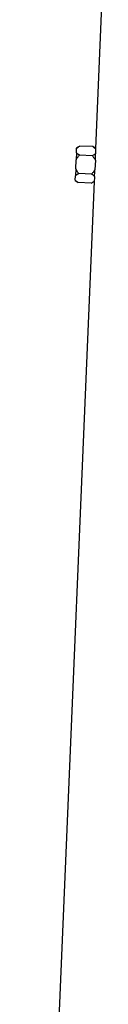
# Model space of a CAD drawing. Header units: millimetres. Extents: x 598 to 1373, y 615 to 2661.
# Tile 5 of 8: x 727 to 768, y 1638 to 2149. Entities that reach past the tile are written whole.
import ezdxf

# ---------------------------------------------------------------- set-up
doc = ezdxf.new("R2010")
doc.units = ezdxf.units.MM

msp = doc.modelspace()

# ---------------------------------------------------------------- linework, layer by layer
at = {"color": 7, "linetype": 'Continuous', "lineweight": 25}
for p, q in [((767.89, 2173.91), (764.04, 2082.52)), ((754.09, 2080.28), (754.19, 2082.61)), ((754.2, 2082.87), (754.19, 2082.61)), ((755.88, 2083.75), (754.2, 2082.87)), ((762.59, 2083.47), (755.88, 2083.75)), ((764.05, 2082.54), (762.59, 2083.47)), ((764.04, 2082.34), (764.04, 2082.52)), ((754.09, 2080.28), (753.94, 2076.66)), ((762.39, 2078.72), (755.68, 2079.01)), ((753.74, 2072), (753.59, 2068.38)), ((753.74, 2072), (753.94, 2076.66)), ((763.73, 2071.58), (763.72, 2071.36)), ((763.93, 2076.24), (763.73, 2071.58)), ((763.94, 2076.47), (763.93, 2076.24)), ((753.49, 2066.05), (753.59, 2068.38)), ((761.99, 2069.24), (755.28, 2069.52)), ((763.32, 2065.29), (727.39, 1211.91)), ((753.49, 2066.05), (753.48, 2065.79)), ((753.48, 2065.79), (755.08, 2064.77)), ((761.79, 2064.49), (755.08, 2064.77)), ((761.79, 2064.49), (763.32, 2065.29)), ((763.32, 2065.36), (763.33, 2065.49))]:
    msp.add_line(p, q, dxfattribs=at)
for centre, major_axis, start_param, end_param in [((985.79, 2070.95), (221.63, -14), 3.162023, 3.181866), ((985.79, 2051.93), (222.43, -14.05), 3.125637, 3.145427)]:
    msp.add_ellipse(centre, major_axis=major_axis, ratio=0.576498, start_param=start_param, end_param=end_param, dxfattribs=at)
for points, knots in [([(754.19, 2082.61), (754.41, 2082.83), (754.67, 2083.02), (755.24, 2083.4), (755.55, 2083.58), (755.88, 2083.75)], [0, 0, 0, 0, 0.5, 0.5, 1, 1, 1, 1]), ([(762.59, 2083.47), (762.87, 2083.29), (763.13, 2083.11), (763.62, 2082.74), (763.85, 2082.55), (764.04, 2082.34)], [0, 0, 0, 0, 0.5, 0.5, 1, 1, 1, 1]), ([(753.94, 2076.66), (754.17, 2077.1), (754.44, 2077.51), (755.02, 2078.28), (755.34, 2078.65), (755.68, 2079.01)], [0, 0, 0, 0, 0.5, 0.5, 1, 1, 1, 1]), ([(755.68, 2079.01), (755.37, 2079.2), (755.07, 2079.41), (754.53, 2079.83), (754.29, 2080.05), (754.09, 2080.28)], [0, 0, 0, 0, 0.5, 0.5, 1, 1, 1, 1]), ([(764.02, 2079.8), (763.8, 2079.6), (763.55, 2079.41), (763, 2079.05), (762.7, 2078.89), (762.39, 2078.72)], [0, 0, 0, 0, 0.5, 0.5, 1, 1, 1, 1]), ([(762.39, 2078.72), (762.69, 2078.35), (762.98, 2077.95), (763.5, 2077.13), (763.74, 2076.69), (763.93, 2076.24)], [0, 0, 0, 0, 0.5, 0.5, 1, 1, 1, 1]), ([(763.94, 2076.47), (763.96, 2077.09), (763.97, 2077.68), (763.99, 2078.52), (764, 2078.8), (764.01, 2079.32), (764.01, 2079.56), (764.02, 2079.8)], [0, 0, 0, 0, 0.5, 0.5, 0.75, 0.75, 1, 1, 1, 1]), ([(755.28, 2069.52), (754.98, 2069.9), (754.69, 2070.29), (754.17, 2071.11), (753.93, 2071.55), (753.74, 2072)], [0, 0, 0, 0, 0.5, 0.5, 1, 1, 1, 1]), ([(763.73, 2071.58), (763.5, 2071.14), (763.23, 2070.74), (762.65, 2069.96), (762.33, 2069.59), (761.99, 2069.24)], [0, 0, 0, 0, 0.5, 0.5, 1, 1, 1, 1]), ([(753.59, 2068.38), (753.81, 2068.59), (754.07, 2068.79), (754.64, 2069.17), (754.95, 2069.35), (755.28, 2069.52)], [0, 0, 0, 0, 0.5, 0.5, 1, 1, 1, 1]), ([(761.99, 2069.24), (762.29, 2069.05), (762.57, 2068.85), (763.09, 2068.45), (763.32, 2068.24), (763.52, 2068.03)], [0, 0, 0, 0, 0.5, 0.5, 1, 1, 1, 1]), ([(763.52, 2068.03), (763.55, 2068.5), (763.59, 2069.02), (763.64, 2069.86), (763.66, 2070.15), (763.69, 2070.75), (763.71, 2071.05), (763.72, 2071.36)], [0, 0, 0, 0, 0.5, 0.5, 0.75, 0.75, 1, 1, 1, 1]), ([(755.08, 2064.77), (754.77, 2064.97), (754.48, 2065.17), (754.07, 2065.49), (753.95, 2065.6), (753.71, 2065.82), (753.59, 2065.93), (753.49, 2066.05)], [0, 0, 0, 0, 0.5, 0.5, 0.75, 0.75, 1, 1, 1, 1]), ([(763.33, 2065.49), (763.12, 2065.31), (762.88, 2065.13), (762.36, 2064.8), (762.08, 2064.64), (761.79, 2064.49)], [0, 0, 0, 0, 0.5, 0.5, 1, 1, 1, 1])]:
    msp.add_open_spline(points, degree=3, knots=knots, dxfattribs=at)

doc.saveas('drawing.dxf')
